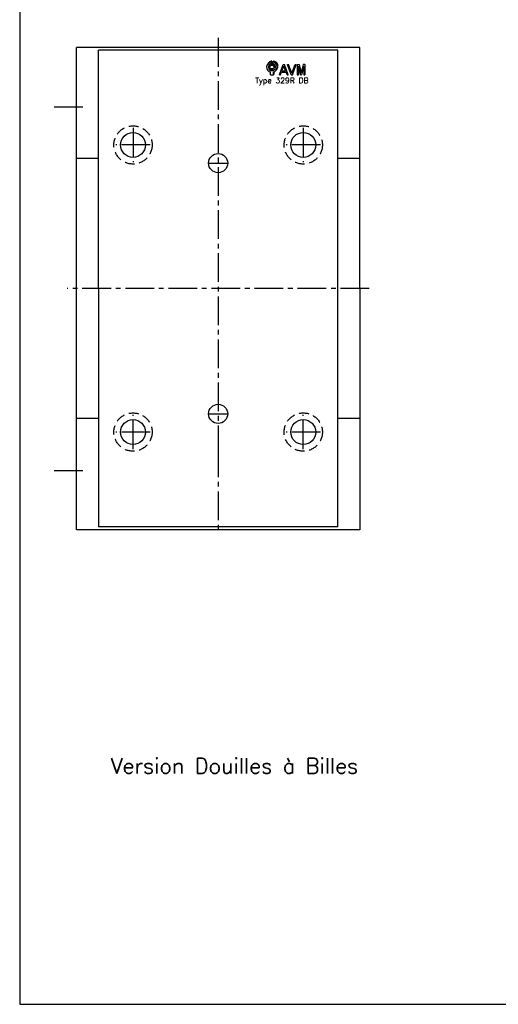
# Model space of a CAD drawing. Extents: x -71 to 550, y -666 to 289.
# Tile 1 of 3: x -71 to 179, y -666 to -151. Entities that reach past the tile are written whole.
import ezdxf

# ---------------------------------------------------------------- set-up
doc = ezdxf.new("R2010")
doc.units = 0
doc.header["$LTSCALE"] = 20
doc.linetypes.add('AXES2', pattern=[1.125, 0.75, -0.125, 0.125, -0.125])
doc.linetypes.add('CACHE', pattern=[0.375, 0.25, -0.125])
for name, color, linetype in [('AXES', 1, 'AXES2'), ('CACHES', 2, 'CACHE'), ('FIN', 4, 'CONTINUOUS'), ('FORT', 7, 'CONTINUOUS'), ('OBJETS', 3, 'CONTINUOUS')]:
    doc.layers.add(name, color=color, linetype=linetype)
doc.styles.add('ROMANS', font='romans')

# ---------------------------------------------------------------- blocks, each defined once
blk = doc.blocks.new('ACAD0130')
at = {"layer": 'OBJETS', "color": 8}
for p, q in [((-65.317724, 22.849391), (-62.489297, 25.677818)), ((-56.832443, 14.36411), (-54.004016, 17.192537)), ((-54.882696, 28.176025), (-52.054268, 31.004452)), ((-54.882696, 22.063473), (-52.054268, 24.8919)), ((-52.054268, 24.8919), (-52.054268, 31.004452)), ((-48.882696, 28.176025), (-46.054268, 31.004452)), ((-46.932948, 4.464615), (-44.104521, 7.293042)), ((-46.632696, -18.085638), (-43.804268, -15.257211)), ((-43.804268, -15.257211), (-43.804268, -7.782702)), ((-38.447667, -4.020667), (-35.61924, -1.19224))]:
    blk.add_line(p, q, dxfattribs=at)
at = {"layer": 'OBJETS', "color": 1}
for p, q in [((-54.882696, 22.063473), (-54.882696, 28.176025)), ((-48.882696, 22.063473), (-48.882696, 28.176025)), ((-57.132696, -18.085638), (-57.132696, -8.845909)), ((-57.132696, -18.085638), (-46.632696, -18.085638)), ((-46.632696, -18.085638), (-46.632696, -8.845909))]:
    blk.add_line(p, q, dxfattribs=at)
at = {"layer": 'OBJETS', "color": 7}
for p, q in [((-25.186942, -18.085638), (-11.540892, 18.085638)), ((-15.801745, -4.54065), (-9.181959, 13.006267)), ((-11.540892, 18.085638), (-6.823025, 18.085638)), ((-2.562173, -4.54065), (-9.181959, 13.006267)), ((6.823025, -18.085638), (-6.823025, 18.085638)), ((17.469075, -18.085638), (3.823025, 18.085638)), ((3.823025, 18.085638), (8.098212, 18.085638)), ((19.827771, -13.005638), (8.098212, 18.085638)), ((19.827771, -13.005638), (31.55733, 18.085638)), ((22.186467, -18.085638), (35.832518, 18.085638)), ((31.55733, 18.085638), (35.832518, 18.085638)), ((39.236893, 18.085638), (39.236893, -18.085638)), ((39.236893, 18.085638), (46.0746, 18.085638)), ((43.236893, 13.006267), (43.236893, -18.085638)), ((43.236893, 13.006267), (51.12777, -18.085638)), ((46.0746, 18.085638), (53.12777, -9.705505)), ((60.18094, 18.085638), (53.12777, -9.705505)), ((63.018647, 13.006267), (55.12777, -18.085638)), ((67.018647, 18.085638), (60.18094, 18.085638)), ((63.018647, 13.006267), (63.018647, -18.085638)), ((67.018647, 18.085638), (67.018647, -18.085638)), ((-25.186942, -18.085638), (-20.911755, -18.085638)), ((-20.911755, -18.085638), (-17.310793, -8.54065)), ((-17.310793, -8.54065), (-1.053124, -8.54065)), ((-15.801745, -4.54065), (-2.562173, -4.54065)), ((2.547838, -18.085638), (-1.053124, -8.54065)), ((2.547838, -18.085638), (6.823025, -18.085638)), ((17.469075, -18.085638), (22.186467, -18.085638)), ((39.236893, -18.085638), (43.236893, -18.085638)), ((51.12777, -18.085638), (55.12777, -18.085638)), ((63.018647, -18.085638), (67.018647, -18.085638))]:
    blk.add_line(p, q, dxfattribs=at)
at = {"layer": 'OBJETS', "color": 1}
blk.add_circle((-51.882696, 9.414362), 7, dxfattribs=at)
for radius, start, end in [(19, 99.08472, 253.959558), (13, 103.342364, 76.657636), (19, 286.040442, 80.91528)]:
    blk.add_arc((-51.882696, 9.414362), radius, start, end, dxfattribs=at)
at = {"layer": 'OBJETS', "color": 8}
for radius, start, end in [(19, 99.08472, 135), (13, 143.849883, 306.150117), (7, 315, 135), (19, 315, 80.91528)]:
    blk.add_arc((-49.054268, 12.242789), radius, start, end, dxfattribs=at)

msp = doc.modelspace()

# ---------------------------------------------------------------- linework, layer by layer
at = {"layer": 'AXES'}
for p, q in [((-53.275265, -196.773144), (-36.608598, -196.773144)), ((-12.096796, -207.773144), (-12.096796, -225.773144)), ((76.903204, -207.773144), (76.903204, -225.773144)), ((-3.096796, -216.773144), (-21.096796, -216.773144)), ((85.903204, -216.773144), (67.903204, -216.773144)), ((27.403204, -226.273144), (37.403204, -226.273144)), ((-12.096796, -375.773144), (-12.096796, -357.773144)), ((27.403204, -357.273144), (37.403204, -357.273144)), ((76.903204, -375.773144), (76.903204, -357.773144)), ((-3.096796, -366.773144), (-21.096796, -366.773144)), ((85.903204, -366.773144), (67.903204, -366.773144)), ((-53.275265, -386.773144), (-36.608598, -386.773144))]:
    msp.add_line(p, q, dxfattribs=at)
for points in [[(32.403204, -160.873536), (32.403204, -375.273144), (32.403204, -419.7429)], [(111.403204, -291.773144), (-46.596796, -291.773144)]]:
    msp.add_lwpolyline(points, dxfattribs=at)
at = {"layer": 'CACHES'}
for centre in [(-12.096796, -216.773144), (76.903204, -216.773144), (-12.096796, -366.773144), (76.903204, -366.773144)]:
    msp.add_circle(centre, 10, dxfattribs=at)
at = {"layer": 'FIN'}
msp.add_lwpolyline([(-71.337536, 288.541081), (-71.337536, -665.750706), (550.036476, -665.750706), (550.036476, 288.541081)], close=True, dxfattribs=at)
at = {"layer": 'FORT'}
for p, q in [((-30.096796, -223.773144), (-41.596796, -223.773144)), ((106.403204, -223.773144), (94.903204, -223.773144)), ((-30.096796, -359.773144), (-41.596796, -359.773144)), ((106.403204, -359.773144), (94.903204, -359.773144))]:
    msp.add_line(p, q, dxfattribs=at)
for points in [[(-41.596796, -417.773144), (-41.596796, -365.273144), (-41.596796, -291.773144), (-41.596796, -218.273144), (-41.596796, -165.773144)], [(106.403204, -165.773144), (-41.596796, -165.773144)], [(-30.096796, -291.773144), (-30.096796, -167.773144), (-30.096796, -167.273144)], [(94.903204, -167.273144), (-30.096796, -167.273144)], [(94.903204, -416.273144), (94.903204, -291.773144), (94.903204, -167.273144)], [(106.403204, -291.773144), (106.403204, -165.773144)], [(-30.096796, -291.773144), (-30.096796, -415.773144), (-30.096796, -416.273144)], [(106.403204, -291.773144), (106.403204, -417.773144)], [(94.903204, -416.273144), (-30.096796, -416.273144)], [(106.403204, -417.773144), (-41.596796, -417.773144)]]:
    msp.add_lwpolyline(points, dxfattribs=at)
for centre, radius in [((-12.096796, -216.773144), 6.5), ((76.903204, -216.773144), 6.5), ((32.403204, -226.273144), 5), ((32.403204, -357.273144), 5), ((-12.096796, -366.773144), 6.5), ((76.903204, -366.773144), 6.5)]:
    msp.add_circle(centre, radius, dxfattribs=at)

# ---------------------------------------------------------------- block references
at = {"layer": 'FORT', "xscale": 0.1452, "yscale": 0.1452, "zscale": 0.1452}
msp.add_blockref('ACAD0130', (68.050656, -177.440584), dxfattribs=at)

# ---------------------------------------------------------------- texts
at = {"layer": 'FIN', "style": 'ROMANS'}
for s, height, p in [('Type 329R DB', 2.904, (51.820522, -184.537227)), ('Version Douilles à Billes', 8, (-23.658566, -545.189224))]:
    msp.add_text(s, height=height, dxfattribs=at).set_placement(p)

doc.saveas('drawing.dxf')
